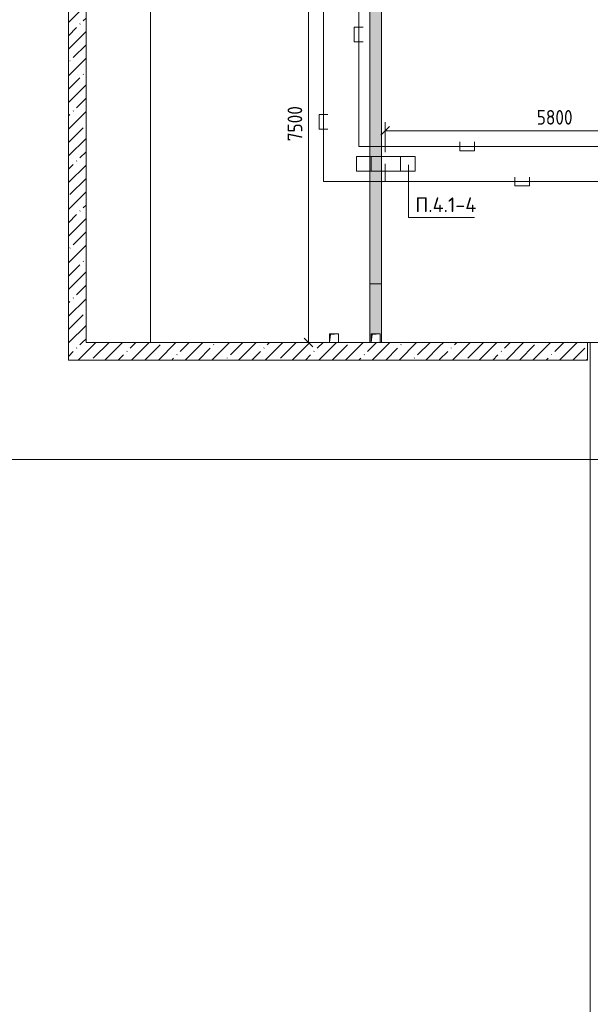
# Model space of a CAD drawing. Header units: millimetres. Extents: x -32229 to 170644, y -13689 to 125138.
# Tile 192 of 208: x 74474 to 84205, y 18850 to 35661. Entities that reach past the tile are written whole.
import ezdxf

# ---------------------------------------------------------------- set-up
doc = ezdxf.new("R2010")
doc.units = ezdxf.units.MM
doc.linetypes.add('ADSK_Линия сетки', pattern=[25, 20, -2.5, 0, -2.5])
for name, color, linetype, lineweight in [('A-ANNO-DIMS', 7, 'Continuous', 9), ('A-ANNO-DIMS-200', 7, 'Continuous', 9), ('A-ANNO-NOTE', 7, 'Continuous', 18), ('A-DETL-THIN', 7, 'Continuous', 9), ('A-FLOR', 7, 'Continuous', 18), ('A-WALL', 7, 'Continuous', 18), ('A-WALL-PATT', 7, 'Continuous', 40), ('G-ANNO-TEXT', 7, 'Continuous', 9), ('M-EQPM', 7, 'Continuous', 18), ('S-GRID', 7, 'Continuous', 9)]:
    doc.layers.add(name, color=color, linetype=linetype, lineweight=lineweight)
doc.layers.add('A-DETL', color=7, linetype='Continuous', lineweight=9, true_color=0x00a600)
doc.styles.add('GOST Common_6', font='GOST_Common.ttf', dxfattribs={"width": 0.9, "height": 250})
doc.styles.add('ISOCPEUR', font='isocpeur.ttf', dxfattribs={"height": 250})
doc.dimstyles.new('ГОСТ_2_5_мм2', dxfattribs={"dimscale": 304.8, "dimtxt": 251.428749, "dimasz": 0.492126, "dimexe": 0.492126, "dimexo": 0.656168, "dimgap": 0.098425, "dimtad": 1, "dimdec": 0, "dimdsep": 46, "dimtxsty": 'GOST Common_6', "dimblk1": 'OBLIQUE', "dimblk2": 'OBLIQUE', "dimsah": 1, "dimcen": 0.09, "dimazin": 2, "dimtfac": 1, "dimtdec": 4, "dimtix": 1, "dimtmove": 0, "dimatfit": 3, "dimfxl": 1, "dimtvp": 1, "dimtolj": 1, "dimtzin": 0, "dimarcsym": 2})
pattern_1 = [(45, (0, 0), (-228.0985, 228.0985), []), (45, (228.1, 0), (-228.0985, 228.0985), [403.225, -80.645, 6.706, -73.939])]

# ---------------------------------------------------------------- blocks, each defined once
blk = doc.blocks.new('АР_Канал вертикальный прямоугольный - ВК-5405369--01 ЭО')
at = {"layer": 'M-EQPM', "lineweight": 13, "true_color": 0xe2e2e2}
blk.add_hatch(color=254, dxfattribs=at).paths.add_polyline_path([(-75, -75), (-60, 60), (75, 75), (-75, 75)])
at = {"layer": 'M-EQPM', "color": 253, "lineweight": 13, "true_color": 0xaaaaaa}
for p, q in [((75, 75), (-75, 75)), ((-75, 75), (-75, -75)), ((75, 75), (-75, 75)), ((-75, 75), (-75, -75)), ((-75, -75), (-75, 75)), ((-75, 75), (75, 75)), ((-75, -75), (-60, 60)), ((-75, -75), (-60, 60)), ((-60, 60), (75, 75)), ((-60, 60), (75, 75)), ((75, -75), (75, 75)), ((75, 75), (75, -75)), ((-75, -75), (75, -75)), ((75, -75), (-75, -75))]:
    blk.add_line(p, q, dxfattribs=at)
blk = doc.blocks.new('АР_Канал вертикальный прямоугольный - ВК-5405413--01 ЭО')
at = {"layer": 'M-EQPM', "lineweight": 13, "true_color": 0xe2e2e2}
blk.add_hatch(color=254, dxfattribs=at).paths.add_polyline_path([(-75, -75), (-60, 60), (75, 75), (-75, 75)])
at = {"layer": 'M-EQPM', "color": 253, "lineweight": 13, "true_color": 0xaaaaaa}
for p, q in [((75, 75), (-75, 75)), ((-75, 75), (-75, -75)), ((75, 75), (-75, 75)), ((-75, 75), (-75, -75)), ((-75, -75), (-75, 75)), ((-75, 75), (75, 75)), ((-75, -75), (-60, 60)), ((-75, -75), (-60, 60)), ((-60, 60), (75, 75)), ((-60, 60), (75, 75)), ((75, -75), (75, 75)), ((75, 75), (75, -75)), ((-75, -75), (75, -75)), ((75, -75), (-75, -75))]:
    blk.add_line(p, q, dxfattribs=at)
blk = doc.blocks.new('АР_Лоток - 200х100h_ЛВ1-7518949--01 ЭО')
at = {"layer": 'M-EQPM', "lineweight": 13, "true_color": 0xf3f3f3}
blk.add_hatch(color=7, dxfattribs=at).paths.add_polyline_path([(29775, -100), (29775, 100), (0, 100), (0, -100), (29314, -100)])
at = {"layer": 'M-EQPM', "color": 253, "lineweight": 13, "true_color": 0xaaaaaa}
blk.add_line((29775, -100), (29775, 100), dxfattribs=at)
blk = doc.blocks.new('АР_Лоток - 200х100h_L_1000_с вертик_отводом_ЛВ3-V159--01 ЭО')
at = {"layer": 'M-EQPM', "lineweight": 13, "true_color": 0xf3f3f3}
blk.add_hatch(color=7, dxfattribs=at).paths.add_polyline_path([(0, -100), (1000, -100), (1000, 100), (0, 100), (0, 75), (150, 75), (150, -75), (0, -75)])
at = {"layer": 'M-EQPM', "color": 253, "lineweight": 13, "true_color": 0xaaaaaa}
blk.add_line((1000, -100), (1000, 100), dxfattribs=at)
blk = doc.blocks.new('Наметкина 10_РД_АР_П_rvt-1--01 ЭО')
at = {"layer": 'A-WALL-PATT', "lineweight": 5, "true_color": 0xaaaaaa}
h = blk.add_hatch(dxfattribs=at)
h.set_pattern_fill('FP_1', color=253, style=0, pattern_type=2)
h.set_pattern_definition(pattern_1)
h.paths.add_polyline_path([(75305, 30150), (75605, 30150), (75605, 52650), (75305, 52650), (75305, 37393)])
h = blk.add_hatch(dxfattribs=at)
h.set_pattern_fill('FP_1', color=253, style=0, pattern_type=2)
h.set_pattern_definition(pattern_1)
h.paths.add_polyline_path([(75305, 29850), (81635, 29850), (81635, 30150), (75305, 30150)])
h = blk.add_hatch(dxfattribs=at)
h.set_pattern_fill('FP_1', color=253, style=0, pattern_type=2)
h.set_pattern_definition(pattern_1)
h.paths.add_polyline_path([(84155, 29850), (84155, 30150), (81635, 30150), (81635, 29850)])
at = {"layer": 'A-FLOR', "color": 253, "lineweight": 13, "true_color": 0xaaaaaa}
for p, q in [((76705, 30150), (76705, 70100)), ((80445, 30150), (80445, 65960)), ((80645, 65960), (80645, 30150)), ((76705, 30150), (76705, 52650)), ((84205, 30150), (84155, 30150))]:
    blk.add_line(p, q, dxfattribs=at)
at = {"layer": 'A-WALL', "color": 253, "lineweight": 13, "true_color": 0xaaaaaa}
for p, q in [((75305, 52650), (75305, 30150)), ((75605, 30150), (75605, 36150)), ((75305, 30150), (75305, 29850)), ((79760, 30150), (75605, 30150)), ((81635, 30150), (79910, 30150)), ((84155, 30150), (81635, 30150)), ((84155, 29850), (84155, 30150)), ((84505, 30150), (84205, 30150)), ((84205, 30150), (84205, 2600)), ((75305, 29850), (81635, 29850)), ((81635, 29850), (84155, 29850))]:
    blk.add_line(p, q, dxfattribs=at)
at = {"layer": 'M-EQPM', "color": 253, "lineweight": 13, "true_color": 0xaaaaaa}
for name, p, rotation in [('АР_Лоток - 200х100h_ЛВ1-7518949--01 ЭО', (80545, 60925), 270), ('АР_Лоток - 200х100h_L_1000_с вертик_отводом_ЛВ3-V159--01 ЭО', (80545, 30150), 89.99999999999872)]:
    blk.add_blockref(name, p, dxfattribs=dict(at, rotation=rotation))
for name, p in [('АР_Канал вертикальный прямоугольный - ВК-5405413--01 ЭО', (79835, 30225)), ('АР_Канал вертикальный прямоугольный - ВК-5405369--01 ЭО', (80545, 30225))]:
    blk.add_blockref(name, p, dxfattribs=at)
blk = doc.blocks.new('DIMBLOCK216--01 ЭО')
at = {"layer": 'A-ANNO-DIMS-200'}
for p, q in [((80706, 33398), (80706, 33912)), ((80706, 33762), (80781, 33837)), ((86506, 33699), (86506, 33912)), ((86506, 33762), (86581, 33837)), ((80706, 33762), (80631, 33687)), ((80706, 33762), (86506, 33762)), ((80706, 33762), (80706, 33398)), ((86506, 33762), (86431, 33687)), ((86506, 33762), (86506, 33699))]:
    blk.add_line(p, q, dxfattribs=at)
at = {"layer": 'A-ANNO-DIMS-200', "color": 0, "insert": (83291, 34119), "char_height": 250, "width": 756.84, "attachment_point": 1, "line_spacing_factor": 1.022761, "style": 'GOST Common_6'}
blk.add_mtext('5800', dxfattribs=at)
blk = doc.blocks.new('_Oblique')
at = {"color": 0, "linetype": 'ByBlock', "lineweight": -2}
blk.add_line((-0.5, -0.5), (0.5, 0.5), dxfattribs=at)
blk = doc.blocks.new('DIMBLOCK233--01 ЭО')
at = {"layer": 'A-ANNO-DIMS-200'}
for p, q in [((79400, 37650), (79325, 37725)), ((79746, 37650), (79250, 37650)), ((79400, 37650), (79400, 30150)), ((79400, 37650), (79475, 37575)), ((79400, 37650), (79746, 37650)), ((79306, 30150), (79550, 30150)), ((79400, 30150), (79306, 30150)), ((79400, 30150), (79325, 30225)), ((79400, 30150), (79475, 30075))]:
    blk.add_line(p, q, dxfattribs=at)
at = {"layer": 'A-ANNO-DIMS-200', "color": 0, "insert": (79043, 33585), "char_height": 250, "width": 756.84, "attachment_point": 1, "rotation": 90, "line_spacing_factor": 1.022761, "style": 'GOST Common_6'}
blk.add_mtext('7500', dxfattribs=at)

msp = doc.modelspace()

# ---------------------------------------------------------------- linework, layer by layer
at = {"layer": 'A-ANNO-NOTE', "color": 1, "lineweight": 9, "true_color": 0xff0000}
for p, q in [((80219.3, 33073.6), (80219.3, 33326.3)), ((80219.3, 33326.3), (81219.3, 33326.3)), ((80469.3, 33073.6), (80469.3, 33326.3)), ((80969.3, 33326.3), (80969.3, 33073.6)), ((81219.3, 33326.3), (81219.3, 33073.6)), ((81219.3, 33073.6), (80219.3, 33073.6))]:
    msp.add_line(p, q, dxfattribs=at)
at = {"layer": 'A-DETL', "color": 5, "true_color": 0x0000ff}
for p, q in [((80255.3, 33498.9), (80255.3, 62913.9)), ((80330.3, 35533.4), (80180.3, 35533.4)), ((80180.3, 35533.4), (80180.3, 35283.4)), ((80180.3, 35283.4), (80330.3, 35283.4)), ((92104.8, 33498.9), (80255.3, 33498.9)), ((81978.9, 33573.9), (81978.9, 33423.9)), ((82228.9, 33423.9), (82228.9, 33573.9)), ((81978.9, 33423.9), (82228.9, 33423.9))]:
    msp.add_line(p, q, dxfattribs=at)
at = {"layer": 'A-DETL', "color": 1, "true_color": 0xff0000}
for p, q in [((79655.3, 32898.9), (79655.3, 62477.3)), ((79730.3, 34042.6), (79580.3, 34042.6)), ((79580.3, 34042.6), (79580.3, 33792.6)), ((79580.3, 33792.6), (79730.3, 33792.6)), ((80706.3, 33197.5), (80706.3, 32898.9)), ((82920.6, 32973.9), (82920.6, 32823.9)), ((83170.6, 32823.9), (83170.6, 32973.9)), ((94455.3, 32898.9), (79655.3, 32898.9)), ((82920.6, 32823.9), (83170.6, 32823.9))]:
    msp.add_line(p, q, dxfattribs=at)
at = {"layer": 'A-DETL-THIN'}
for q in [(81107.5, 33184.2), (82228.9, 32286.6)]:
    msp.add_line((81107.5, 32286.6), q, dxfattribs=at)
at = {"layer": 'S-GRID', "color": 253, "linetype": 'ADSK_Линия сетки', "true_color": 0xaaaaaa}
msp.add_line((131381.2, 28150), (-30593.4, 28150), dxfattribs=at)

# ---------------------------------------------------------------- block references
at = {"lineweight": 5}
msp.add_blockref('Наметкина 10_РД_АР_П_rvt-1--01 ЭО', (0, 0), dxfattribs=at)

# ---------------------------------------------------------------- texts
at = {"layer": 'G-ANNO-TEXT', "insert": (81221.5, 32626.9), "char_height": 250, "width": 1068.58, "attachment_point": 1, "line_spacing_factor": 1.139951, "style": 'ISOCPEUR'}
msp.add_mtext('\\pt600,1200,1800,2400,3000,3600,4200,4800,5400,6000,6600,7200,7800,8400,9000,9600,10200,10800,11400,12000,12600,13200,13800,14400,15000,15600,16200,16800,17400,18000,18600,19200;П.4.1-4', dxfattribs=at)

# ---------------------------------------------------------------- dimensions: what is measured, and where the dimension line sits
at = {"layer": 'A-ANNO-DIMS'}
dim = msp.add_linear_dim(base=(79399.8, 30150), p1=(79946.1, 37650.1), p2=(79505.9, 30150), angle=90, dimstyle='ГОСТ_2_5_мм2', override={"dimpost": '<>', "dimfxl": 7513.036512}, dxfattribs=at)
dim.commit()
dim.dimension.update_dxf_attribs({"geometry": 'DIMBLOCK233--01 ЭО', "text_midpoint": (79244.8, 33900.1)})
dim = msp.add_linear_dim(base=(86506, 33761.8), p1=(80706.3, 33197.5), p2=(86506, 33498.9), dimstyle='ГОСТ_2_5_мм2', override={"dimpost": '<>', "dimfxl": 5807.578815}, dxfattribs=at)
dim.commit()
dim.dimension.update_dxf_attribs({"geometry": 'DIMBLOCK216--01 ЭО', "text_midpoint": (83606.2, 33916.8)})

doc.saveas('drawing.dxf')
